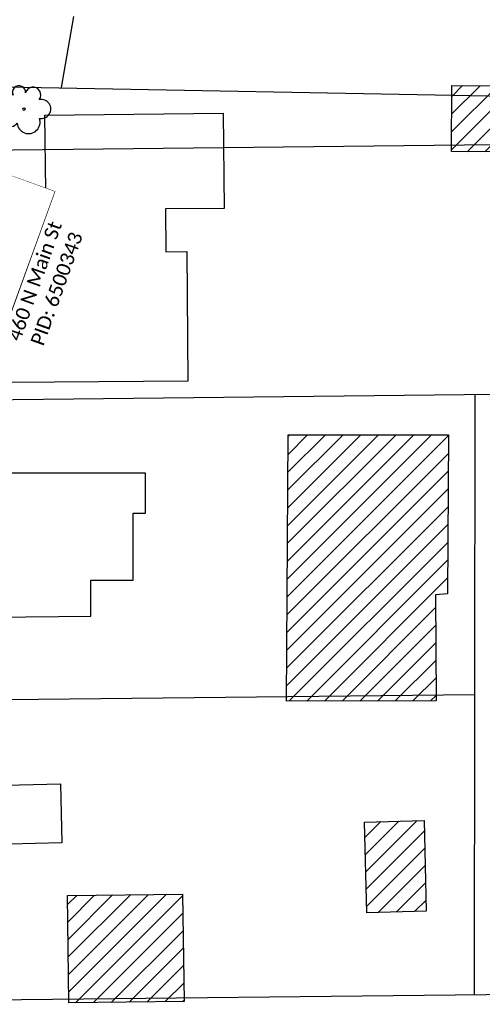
# Model space of a CAD drawing. Header units: feet. Extents: x 2296871 to 2305194, y 360020 to 364238.
# Tile 33 of 55: x 2301914 to 2302006, y 362441 to 362637. Entities that reach past the tile are written whole.
import ezdxf

# ---------------------------------------------------------------- set-up
doc = ezdxf.new("R2010")
doc.units = ezdxf.units.FT
doc.header["$MEASUREMENT"] = 0
doc.set_wipeout_variables(frame=1)
doc.linetypes.add('rowex', pattern=[0])
for name, color, linetype in [('BD_X_Building', 231, 'Continuous'), ('DV_X_Property_Line', 7, 'Continuous'), ('RW_X_Fee_RW', 6, 'rowex'), ('SV_X_Text_Name', 7, 'Continuous'), ('SV_X_Text_Name_MASK', 7, 'Continuous'), ('VG_X_Cells', 3, 'Continuous')]:
    doc.layers.add(name, color=color, linetype=linetype)
doc.styles.add('Simplex Normal (0.14)', font='calibri.ttf', dxfattribs={"height": 0.14})

# ---------------------------------------------------------------- blocks, each defined once
blk = doc.blocks.new('TREE')
at = {"linetype": 'Continuous'}
blk.add_circle((0, 0), 0.012, dxfattribs=at)
for centre, radius, start, end in [((-0.0492, 0.1684), 0.0658, 354.0047, 205.97412), ((0.0913, 0.1415), 0.0776, 323.82996, 165.0376), ((-0.1655, 0.0932), 0.0735, 39.06254, 279.54124), ((-0.1427, -0.0774), 0.0987, 96.17219, 320.57371), ((0.173, 0.0018), 0.0957, 259.14531, 101.45961), ((0.0473, -0.1303), 0.1142, 184.94757, 19.45715)]:
    blk.add_arc(centre, radius, start, end, dxfattribs=at)

msp = doc.modelspace()

# ---------------------------------------------------------------- hatches: boundary and pattern name
at = {"layer": 'BD_X_Building'}
h = msp.add_hatch(dxfattribs=at)
h.set_pattern_fill('ANSI31', color=256, scale=20)
h.paths.add_polyline_path([(2302000.31, 362624.23), (2302026.71, 362624.08), (2302026.64, 362610.87), (2302000.24, 362611.02)])
h = msp.add_hatch(dxfattribs=at)
h.set_pattern_fill('ANSI31', color=256, scale=20)
h.paths.add_polyline_path([(2301967.32, 362501.16), (2301967.63, 362554.39), (2301999.65, 362554.38), (2301999.44, 362522.58), (2301997.07, 362522.41), (2301997.18, 362501.18)])
h = msp.add_hatch(dxfattribs=at)
h.set_pattern_fill('ANSI31', color=256, scale=20)
h.paths.add_polyline_path([(2301994.79, 362477.27), (2301995.22, 362459.14), (2301983.32, 362458.85), (2301982.88, 362476.98)])
h = msp.add_hatch(dxfattribs=at)
h.set_pattern_fill('ANSI31', color=256, scale=20)
h.paths.add_polyline_path([(2301923.82, 362440.8), (2301923.52, 362462.26), (2301946.51, 362462.58), (2301946.81, 362441.12)])

# ---------------------------------------------------------------- linework, layer by layer
at = {"layer": 'BD_X_Building', "flags": 128}
for points in [[(2302000.31, 362624.23), (2302026.71, 362624.08), (2302026.64, 362610.87), (2302000.24, 362611.02)], [(2301947.55, 362565.12), (2301903.1, 362564.78), (2301902.8, 362603.13), (2301919.21, 362603.27), (2301918.99, 362618.28), (2301954.62, 362618.68), (2301954.85, 362599.67), (2301943.1, 362599.58), (2301943.17, 362590.99), (2301947.35, 362591.02)], [(2301967.32, 362501.16), (2301967.63, 362554.39), (2301999.65, 362554.38), (2301999.44, 362522.58), (2301997.07, 362522.41), (2301997.18, 362501.18)], [(2301928.23, 362518.12), (2301928.23, 362525.35), (2301936.64, 362525.35), (2301936.64, 362538.76), (2301939.11, 362538.76), (2301939.11, 362546.73), (2301896.03, 362546.73), (2301895.69, 362517.8), (2301928.23, 362518.12)], [(2301911.91, 362472.55), (2301912.23, 362458.69), (2301905.79, 362458.54), (2301905.86, 362455.86), (2301895.67, 362455.63), (2301895.72, 362453.44), (2301885.53, 362453.2), (2301885.49, 362454.95), (2301873.08, 362454.66), (2301873.01, 362457.67), (2301865.54, 362457.49), (2301864.93, 362483.24), (2301922.15, 362484.58), (2301922.42, 362472.79)], [(2301994.79, 362477.27), (2301995.22, 362459.14), (2301983.32, 362458.85), (2301982.88, 362476.98)], [(2301923.82, 362440.8), (2301923.52, 362462.26), (2301946.51, 362462.58), (2301946.81, 362441.12)]]:
    msp.add_lwpolyline(points, close=True, dxfattribs=at)
at = {"layer": 'DV_X_Property_Line', "flags": 128}
for points in [[(2302165.05, 362619.2), (2301893.17, 362624.22)], [(2301888.49, 362611.09), (2302165.04, 362614.2)], [(2302164.99, 362564.2), (2301870.61, 362560.95)], [(2302004.87, 362442.46), (2302005, 362562.43)], [(2302004.94, 362502.44), (2301849.13, 362500.73)]]:
    msp.add_lwpolyline(points, dxfattribs=at)
at = {"layer": 'RW_X_Fee_RW', "flags": 128}
msp.add_lwpolyline([(2301827.66, 362440.53), (2302347.52, 362446.18)], dxfattribs=at)
at = {"layer": 'SV_X_Text_Name'}
msp.add_lwpolyline([(2301924.71, 362638.04), (2301922.24, 362623.87)], dxfattribs=at)
at = {"layer": 'SV_X_Text_Name_MASK'}
msp.add_lwpolyline([(2301899.9, 362573.27), (2301911.91, 362606.33), (2301920.97, 362603.04), (2301908.95, 362569.98)], close=True, dxfattribs=at)

# ---------------------------------------------------------------- block references
at = {"layer": 'VG_X_Cells', "xscale": 20, "yscale": 20, "zscale": 20}
msp.add_blockref('TREE', (2301914.82, 362619.51), dxfattribs=at)

# ---------------------------------------------------------------- texts
at = {"layer": 'SV_X_Text_Name', "insert": (2301914.78, 362585.95), "char_height": 2.8, "width": 77.9146, "attachment_point": 5, "rotation": 70.3717, "style": 'Simplex Normal (0.14)'}
msp.add_mtext('Michael & Susan\\PLancaster Trustes\\P460 N Main St\\P\\pxqc;PID: 6500343', dxfattribs=at)

# ---------------------------------------------------------------- next in the draw order: wipeouts: each hides what was drawn before it
msp.add_wipeout([(2301899.9, 362573.27), (2301911.91, 362606.33), (2301920.97, 362603.04), (2301908.95, 362569.98)]).dxf.layer = 'SV_X_Text_Name_MASK'

doc.saveas('drawing.dxf')
